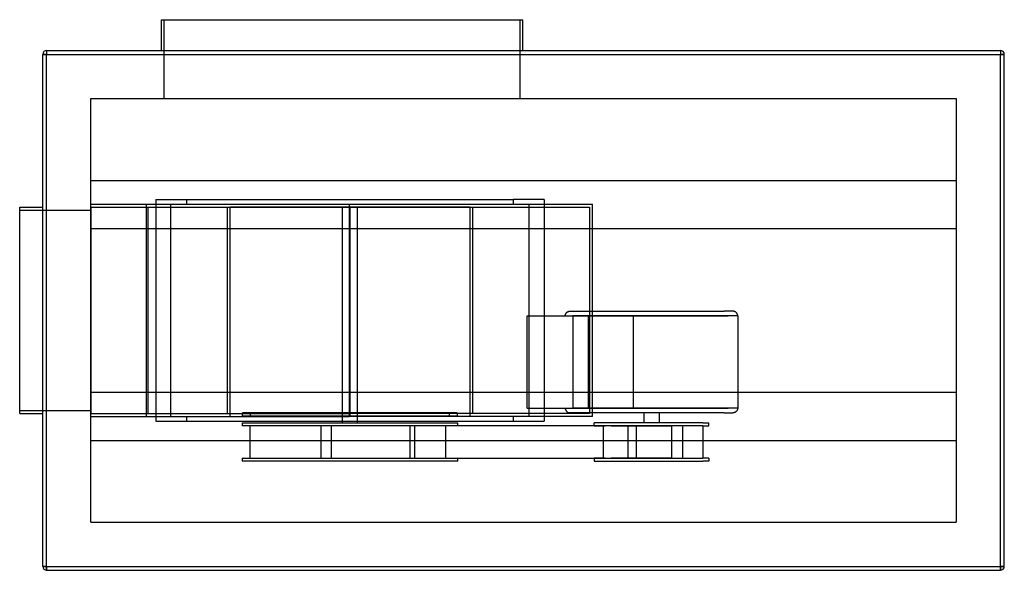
# Model space of a CAD drawing. Header units: millimetres. Extents: x -655 to 625, y -338 to 378.
import ezdxf

# ---------------------------------------------------------------- set-up
doc = ezdxf.new("R2010")
doc.units = ezdxf.units.MM
doc.layers.add('HIDDEN', color=7, linetype='Continuous')
doc.layers.add('THICK', color=7, linetype='Continuous')

msp = doc.modelspace()

# ---------------------------------------------------------------- linework, layer by layer
at = {"layer": 'HIDDEN'}
for p, q in [((-467, 275), (-467, 377.5)), ((-5, 377.5), (-5, 275)), ((-620, 337.5), (-620, 332.5)), ((-620, 337.5), (-620, 337.5)), ((620, 337.5), (620, 332.5)), ((620, 337.5), (620, 337.5)), ((-625, 332.5), (-620, 332.5)), ((-625, 332.5), (-625, 332.5)), ((-620, -332.5), (-620, 332.5)), ((-620, 332.5), (620, 332.5)), ((620, 332.5), (625, 332.5)), ((620, -332.5), (620, 332.5)), ((625, 332.5), (625, 332.5)), ((-562.5, 275), (-562.5, 275)), ((-562.5, -275), (-562.5, 275)), ((-562.5, 275), (562.5, 275)), ((562.5, 275), (562.5, -275)), ((562.5, 275), (562.5, 275)), ((-562.5, 168.7), (562.5, 168.7)), ((-562.5, 168.7), (-562.5, 168.7)), ((562.5, 168.7), (562.5, 168.7)), ((-478, 144), (-438, 144)), ((-478, 144), (-478, -144)), ((-478, 144), (-478, 144)), ((-438, 144), (-438, 138)), ((-438, 144), (-13.3, 144)), ((-13.3, 144), (-13.3, 138)), ((26.7, 144), (-13.3, 144)), ((26.7, 144), (26.7, -144)), ((26.7, 144), (26.7, 144)), ((-655, 134), (-655, 134)), ((-655, 130), (-562.5, 130)), ((-655, 130), (-655, 130)), ((-625, 134), (-625, 134)), ((-562.5, 138), (-562.5, 138)), ((-562.5, 138), (-226.7, 138)), ((-562.5, 134), (-225.7, 134)), ((-562.5, 134), (-562.5, 134)), ((-562.5, 134), (-562.5, -134)), ((-562.5, 130), (-562.5, 130)), ((-490.2, -138), (-490.2, 138)), ((-488, -134), (-488, 134)), ((-458.8, 138), (-458.8, -138)), ((-385.3, 134), (-385.3, -134)), ((-381.3, -138), (-381.3, 134)), ((-70, 134), (-381.3, 134)), ((-235.7, 134), (-235.7, -133)), ((-226.7, 138), (-226.7, 138)), ((-226.7, 138), (89.7, 138)), ((-226.7, 138), (-226.7, -138)), ((-225.7, 134), (85.7, 134)), ((-225.7, 134), (-225.7, -134)), ((-215.7, -133), (-215.7, 134)), ((-70, 134), (-70, -138)), ((-66, -134), (-66, 134)), ((7.5, -138), (7.5, 138)), ((85.7, 134), (85.7, -134)), ((89.7, -138), (89.7, 138)), ((-562.5, 106.2), (-478, 106.2)), ((-562.5, 106.2), (-562.5, 106.2)), ((-478, 106.2), (26.7, 106.2)), ((26.7, 106.2), (562.5, 106.2)), ((562.5, 106.2), (562.5, 106.2)), ((4.8, -7.2), (63.9, -7.2)), ((4.8, -126.8), (4.8, -7.2)), ((54.2, -6.8), (54.3, -6.3)), ((54.2, -7.2), (54.2, -6.8)), ((54.3, -6.3), (54.4, -5.9)), ((54.4, -5.9), (54.5, -5.5)), ((54.5, -5.5), (54.6, -5.1)), ((54.6, -5.1), (54.8, -4.6)), ((54.8, -4.6), (55, -4.2)), ((55, -4.2), (55.2, -3.9)), ((55.2, -3.9), (55.5, -3.5)), ((55.5, -3.5), (55.7, -3.1)), ((55.7, -3.1), (56, -2.8)), ((56, -2.8), (56.4, -2.5)), ((56.4, -2.5), (56.7, -2.2)), ((56.7, -2.2), (57.1, -2)), ((57.1, -2), (57.5, -1.8)), ((57.5, -1.8), (57.8, -1.6)), ((57.8, -1.6), (58.3, -1.4)), ((58.3, -1.4), (58.7, -1.3)), ((58.7, -1.3), (59.1, -1.1)), ((59.1, -1.1), (59.5, -1.1)), ((59.5, -1.1), (60, -1)), ((60, -1), (60.4, -1)), ((60.4, -1), (118.2, -1)), ((66.4, -7.2), (63.9, -7.2)), ((63.9, -7.2), (266.2, -7.2)), ((63.9, -7.2), (63.9, -126.8)), ((143.1, -7.2), (66.4, -7.2)), ((84, -7.2), (84, -126.8)), ((118.2, -1), (260.6, -1)), ((278.4, -7.2), (143.1, -7.2)), ((143.1, -126.8), (143.1, -7.2)), ((272.2, -1), (260.6, -1)), ((272.6, -1), (272.2, -1)), ((273, -1.1), (272.6, -1)), ((273.5, -1.1), (273, -1.1)), ((273.9, -1.3), (273.5, -1.1)), ((274.3, -1.4), (273.9, -1.3)), ((274.7, -1.6), (274.3, -1.4)), ((275.1, -1.8), (274.7, -1.6)), ((275.5, -2), (275.1, -1.8)), ((275.9, -2.2), (275.5, -2)), ((276.2, -2.5), (275.9, -2.2)), ((276.6, -2.8), (276.2, -2.5)), ((276.9, -3.1), (276.6, -2.8)), ((277.1, -3.5), (276.9, -3.1)), ((277.4, -3.9), (277.1, -3.5)), ((277.6, -4.2), (277.4, -3.9)), ((277.8, -4.6), (277.6, -4.2)), ((278, -5.1), (277.8, -4.6)), ((278.1, -5.5), (278, -5.1)), ((278.2, -5.9), (278.1, -5.5)), ((278.3, -6.3), (278.2, -5.9)), ((278.4, -6.8), (278.3, -6.3)), ((278.4, -7.2), (278.4, -6.8)), ((278.4, -7.2), (278.4, -126.8)), ((-562.5, -106.3), (-562.5, -106.3)), ((-562.5, -106.3), (-478, -106.3)), ((-478, -106.3), (26.7, -106.3)), ((26.7, -106.3), (562.5, -106.3)), ((562.5, -106.3), (562.5, -106.3)), ((4.8, -126.8), (63.9, -126.8)), ((54.2, -126.8), (54.2, -127.2)), ((54.2, -127.2), (54.3, -127.7)), ((54.3, -127.7), (54.4, -128.1)), ((63.9, -126.8), (266.2, -126.8)), ((66.4, -126.8), (63.9, -126.8)), ((143.1, -126.8), (66.4, -126.8)), ((278.4, -126.8), (143.1, -126.8)), ((278.3, -127.7), (278.2, -128.1)), ((278.4, -127.2), (278.3, -127.7)), ((278.4, -126.8), (278.4, -127.2)), ((-655, -130), (-562.5, -130)), ((-655, -130), (-655, -130)), ((-655, -134), (-655, -134)), ((-625, -134), (-625, -134)), ((-562.5, -130), (-562.5, -130)), ((-562.5, -134), (-225.7, -134)), ((-562.5, -134), (-562.5, -134)), ((-562.5, -138), (-562.5, -138)), ((-562.5, -138), (-226.7, -138)), ((-438, -138), (-438, -144)), ((-365.2, -137), (-365.2, -133)), ((-235.7, -133), (-365.2, -133)), ((-365.2, -137), (-235.7, -137)), ((-355.2, -133), (-355.2, -137)), ((-235.7, -133), (-235.7, -137)), ((-235.7, -133), (-235.7, -133)), ((-215.7, -133), (-235.7, -133)), ((-235.7, -137), (-235.7, -146)), ((-235.7, -137), (-235.7, -137)), ((-235.7, -137), (-215.7, -137)), ((-226.7, -138), (-226.7, -138)), ((89.7, -138), (-226.7, -138)), ((-225.7, -133), (-225.7, -137)), ((85.7, -134), (-225.7, -134)), ((-215.7, -133), (-215.7, -133)), ((-215.7, -137), (-215.7, -133)), ((-215.7, -146), (-215.7, -137)), ((-215.7, -137), (-215.7, -137)), ((-86.1, -133), (-215.7, -133)), ((-215.7, -137), (-86.1, -137)), ((-96.1, -137), (-96.1, -133)), ((-86.1, -133), (-86.1, -137)), ((-13.3, -138), (-13.3, -144)), ((54.4, -128.1), (54.5, -128.5)), ((54.5, -128.5), (54.6, -128.9)), ((54.6, -128.9), (54.8, -129.4)), ((54.8, -129.4), (55, -129.8)), ((55, -129.8), (55.2, -130.1)), ((55.2, -130.1), (55.5, -130.5)), ((55.5, -130.5), (55.7, -130.9)), ((55.7, -130.9), (56, -131.2)), ((56, -131.2), (56.4, -131.5)), ((56.4, -131.5), (56.7, -131.8)), ((56.7, -131.8), (57.1, -132)), ((57.1, -132), (57.5, -132.2)), ((57.5, -132.2), (57.8, -132.4)), ((57.8, -132.4), (58.3, -132.6)), ((58.3, -132.6), (58.7, -132.7)), ((58.7, -132.7), (59.1, -132.9)), ((59.1, -132.9), (59.5, -132.9)), ((59.5, -132.9), (60, -133)), ((60, -133), (60.4, -133)), ((118.2, -133), (60.4, -133)), ((260.6, -133), (118.2, -133)), ((156.3, -133), (156.3, -146)), ((176.3, -133), (176.3, -146)), ((260.6, -133), (272.2, -133)), ((272.6, -133), (272.2, -133)), ((273, -132.9), (272.6, -133)), ((273.5, -132.9), (273, -132.9)), ((273.9, -132.7), (273.5, -132.9)), ((274.3, -132.6), (273.9, -132.7)), ((274.7, -132.4), (274.3, -132.6)), ((275.1, -132.2), (274.7, -132.4)), ((275.5, -132), (275.1, -132.2)), ((275.9, -131.8), (275.5, -132)), ((276.2, -131.5), (275.9, -131.8)), ((276.6, -131.2), (276.2, -131.5)), ((276.9, -130.9), (276.6, -131.2)), ((277.1, -130.5), (276.9, -130.9)), ((277.4, -130.1), (277.1, -130.5)), ((277.6, -129.8), (277.4, -130.1)), ((277.8, -129.4), (277.6, -129.8)), ((278, -128.9), (277.8, -129.4)), ((278.1, -128.5), (278, -128.9)), ((278.2, -128.1), (278.1, -128.5)), ((-478, -144), (-438, -144)), ((-478, -144), (-478, -144)), ((-438, -144), (-13.3, -144)), ((-365.8, -146), (-365.8, -150)), ((-365.8, -146), (-85.5, -146)), ((-216.8, -150), (-365.8, -150)), ((-355.2, -192), (-355.2, -150)), ((-263.5, -150), (-263.5, -192)), ((-250.2, -150), (-250.2, -192)), ((-202.9, -150), (-250.2, -150)), ((-147.7, -150), (-219.7, -150)), ((113.7, -150), (-216.8, -150)), ((-85.5, -150), (-202.9, -150)), ((-147.7, -150), (-147.7, -192)), ((-107.3, -150), (-147.7, -150)), ((-141.3, -192), (-141.3, -150)), ((-101.1, -192), (-101.1, -150)), ((-85.5, -150), (-85.5, -146)), ((-13.3, -144), (26.7, -144)), ((26.7, -144), (26.7, -144)), ((232.9, -146), (91.6, -146)), ((91.6, -150), (91.6, -146)), ((91.6, -150), (106, -150)), ((104, -192), (104, -150)), ((135.8, -150), (106, -150)), ((113.7, -150), (166.5, -150)), ((232.9, -150), (113.7, -150)), ((135.8, -150), (192.3, -150)), ((135.8, -192), (135.8, -150)), ((146.6, -150), (146.6, -192)), ((166.5, -150), (178.3, -150)), ((192.3, -150), (192.3, -192)), ((206.8, -150), (206.8, -192)), ((232.9, -146), (241, -146)), ((232.9, -150), (241, -150)), ((233.6, -192), (233.6, -150)), ((241, -150), (241, -146)), ((-562.5, -168.8), (-562.5, -168.8)), ((-562.5, -168.8), (562.5, -168.8)), ((562.5, -168.8), (562.5, -168.8)), ((-365.8, -192), (-365.8, -196)), ((-365.8, -192), (-216.8, -192)), ((-250.2, -192), (-202.9, -192)), ((-216.8, -192), (-147.7, -192)), ((-216.8, -192), (113.7, -192)), ((-202.9, -192), (-85.5, -192)), ((-147.7, -192), (-107.3, -192)), ((-85.5, -196), (-85.5, -192)), ((106, -192), (91.6, -192)), ((91.6, -192), (91.6, -196)), ((106, -192), (135.8, -192)), ((166.5, -192), (113.7, -192)), ((113.7, -192), (232.9, -192)), ((192.3, -192), (135, -192)), ((178.3, -192), (166.5, -192)), ((241, -192), (232.9, -192)), ((241, -192), (241, -196)), ((-85.5, -196), (-365.8, -196)), ((91.6, -196), (232.9, -196)), ((241, -196), (232.9, -196)), ((-562.5, -275), (-562.5, -275)), ((-562.5, -275), (562.5, -275)), ((562.5, -275), (562.5, -275)), ((-625, -332.5), (-620, -332.5)), ((-625, -332.5), (-625, -332.5)), ((-620, -332.5), (-620, -337.5)), ((-620, -332.5), (620, -332.5)), ((620, -332.5), (620, -337.5)), ((620, -332.5), (625, -332.5)), ((625, -332.5), (625, -332.5)), ((-620, -337.5), (-620, -337.5)), ((620, -337.5), (620, -337.5))]:
    msp.add_line(p, q, dxfattribs=at)
at = {"layer": 'THICK'}
for p, q in [((-471, 377.5), (-471, 337.5)), ((-471, 377.5), (-1, 377.5)), ((-1, 337.5), (-1, 377.5)), ((-620, 337.5), (-620, 332.5)), ((-620, 337.5), (620, 337.5)), ((620, 337.5), (620, 332.5)), ((-620, 332.5), (-625, 332.5)), ((-625, -332.5), (-625, 332.5)), ((-620, 332.5), (620, 332.5)), ((-620, -332.5), (-620, 332.5)), ((620, -332.5), (620, 332.5)), ((625, 332.5), (620, 332.5)), ((625, -332.5), (625, 332.5)), ((-655, 134), (-625, 134)), ((-655, -134), (-655, 134)), ((-655, -134), (-625, -134)), ((-620, -332.5), (-625, -332.5)), ((-620, -332.5), (620, -332.5)), ((-620, -337.5), (-620, -332.5)), ((625, -332.5), (620, -332.5)), ((620, -337.5), (620, -332.5)), ((-620, -337.5), (620, -337.5))]:
    msp.add_line(p, q, dxfattribs=at)
for centre, start, end in [((-620, 332.5), 90, 180), ((620, 332.5), 0, 90), ((-620, -332.5), 180, 270), ((620, -332.5), 270, 0)]:
    msp.add_arc(centre, 5, start, end, dxfattribs=at)

doc.saveas('drawing.dxf')
